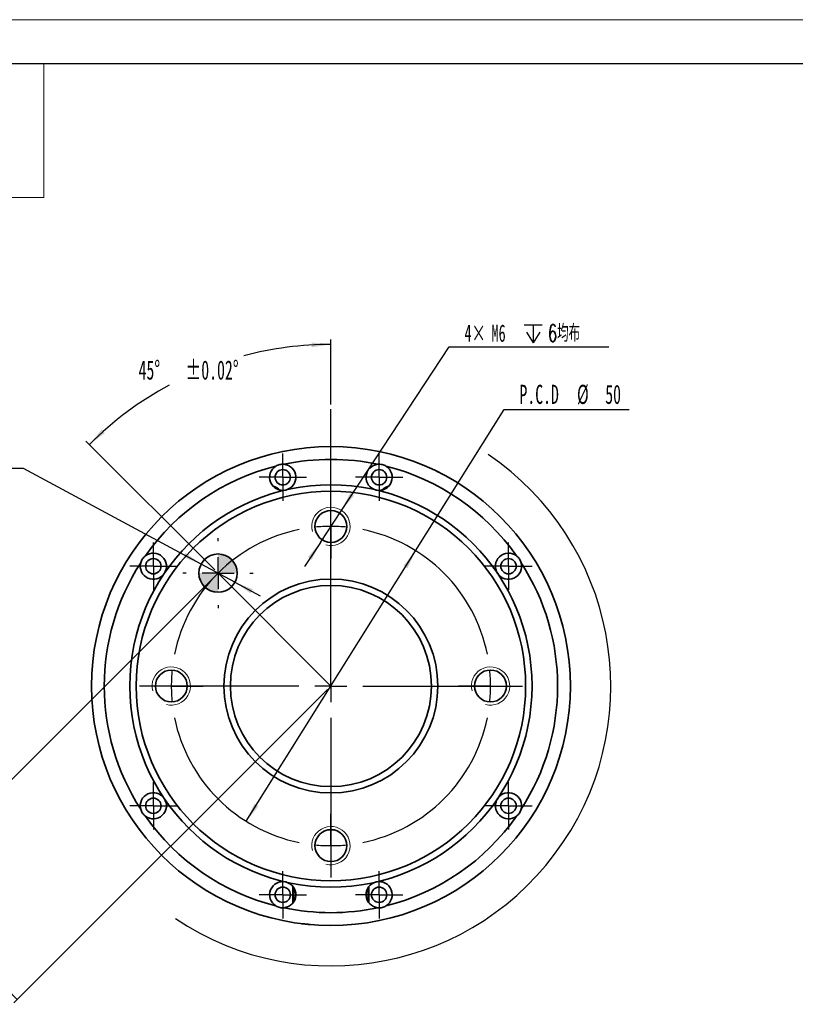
# Model space of a CAD drawing. Header units: millimetres. Extents: x 0 to 381, y 0 to 210.
# Tile 3 of 11: x 83 to 164, y 107 to 210. Entities that reach past the tile are written whole.
import ezdxf

# ---------------------------------------------------------------- set-up
doc = ezdxf.new("R2010")
doc.units = ezdxf.units.MM
doc.layers.add('标注层', color=3, linetype='Continuous')
doc.styles.add('SLDTEXTSTYLE6', font='TXT', dxfattribs={"width": 0.605})
doc.styles.add('SLDTEXTSTYLE7', font='TXT', dxfattribs={"width": 0.605, "bigfont": 'bigfont'})
doc.dimstyles.new('SLDDIMSTYLE0', dxfattribs={"dimtxt": 2, "dimasz": 2, "dimexe": 0, "dimexo": 0.0625, "dimgap": 0.5, "dimtad": 0, "dimtih": 1, "dimtoh": 1, "dimdec": 4, "dimlfac": 1.5, "dimzin": 12, "dimdsep": 46, "dimtxsty": 'SLDTEXTSTYLE6', "dimsah": 1, "dimcen": 0.09, "dimadec": 1, "dimazin": 3, "dimtol": 1, "dimtp": 0.02, "dimtm": 0.02, "dimtfac": 1, "dimtofl": 0, "dimtmove": 0, "dimatfit": 3, "dimfxl": 0, "dimfrac": 2, "dimtolj": 1, "dimarcsym": 0})
doc.dimstyles.new('SLDDIMSTYLE1', dxfattribs={"dimtxt": 2, "dimasz": 2, "dimexe": 0, "dimexo": 0.0625, "dimgap": 0.5, "dimtad": 2, "dimlfac": 1.5, "dimrnd": 1e-09, "dimzin": 12, "dimdsep": 46, "dimtxsty": 'SLDTEXTSTYLE6', "dimsah": 1, "dimcen": 0.09, "dimadec": 0, "dimazin": 3, "dimtol": 1, "dimtp": 0.02, "dimtm": 0.02, "dimtfac": 1, "dimtofl": 0, "dimtmove": 0, "dimatfit": 3, "dimfxl": 0, "dimfrac": 2, "dimtolj": 1, "dimarcsym": 0})
doc.dimstyles.new('SLDDIMSTYLE2', dxfattribs={"dimtxt": 1.8, "dimasz": 2, "dimexe": 0, "dimexo": 0.0625, "dimgap": 0.45, "dimtad": 0, "dimtih": 1, "dimtoh": 1, "dimdec": 3, "dimlfac": 1.5, "dimrnd": 1e-09, "dimzin": 12, "dimdsep": 46, "dimtxsty": 'SLDTEXTSTYLE6', "dimsah": 1, "dimcen": 0, "dimadec": 0, "dimazin": 3, "dimtol": 1, "dimtp": 0.012, "dimtfac": 1, "dimtdec": 3, "dimtmove": 0, "dimatfit": 3, "dimfxl": 0, "dimfrac": 2, "dimtolj": 1, "dimarcsym": 0})
doc.dimstyles.new('SLDDIMSTYLE3', dxfattribs={"dimtxt": 2, "dimasz": 2, "dimexe": 0, "dimexo": 0.0625, "dimgap": 0.5, "dimtad": 0, "dimtih": 1, "dimtoh": 1, "dimlfac": 1.5, "dimrnd": 1e-09, "dimzin": 12, "dimdsep": 46, "dimtxsty": 'SLDTEXTSTYLE6', "dimsah": 1, "dimcen": 0, "dimadec": 0, "dimazin": 3, "dimtfac": 1, "dimtmove": 0, "dimatfit": 3, "dimfxl": 0, "dimfrac": 2, "dimtolj": 1, "dimtzin": 12, "dimarcsym": 0})
doc.dimstyles.new('SLDDIMSTYLE4', dxfattribs={"dimtxt": 1.8, "dimasz": 2, "dimexe": 0, "dimexo": 0.0625, "dimgap": 0.45, "dimtad": 0, "dimtih": 1, "dimtoh": 1, "dimlfac": 1.5, "dimrnd": 1e-09, "dimzin": 12, "dimdsep": 46, "dimtxsty": 'SLDTEXTSTYLE6', "dimsah": 1, "dimcen": 0, "dimadec": 0, "dimazin": 3, "dimtfac": 1, "dimtmove": 0, "dimatfit": 3, "dimfxl": 0, "dimfrac": 2, "dimtolj": 1, "dimtzin": 12, "dimarcsym": 0})

# ---------------------------------------------------------------- blocks, each defined once
blk = doc.blocks.new('_D')
at = {"layer": '标注层'}
for p, q in [((115.71, 169.83), (115.71, 176.59)), ((103.57, 152.56), (90.13, 166))]:
    blk.add_line(p, q, dxfattribs=at)
for start, end in [(90, 104.7816), (118.2545, 135)]:
    blk.add_arc((115.71, 140.42), 35.67, start, end, dxfattribs=at)
for points in [[(115.71, 176.09), (113.7, 176.29), (113.71, 175.79)], [(90.48, 165.65), (92.11, 166.84), (91.76, 167.2)]]:
    blk.add_solid(points, dxfattribs=at)
at = {"layer": '标注层', "char_height": 2, "attachment_point": 1, "style": 'SLDTEXTSTYLE6'}
for s, insert in [('45°', (95.62, 174.42)), ('±0.02°', (100.52, 174.42))]:
    blk.add_mtext(s, dxfattribs=dict(at, insert=insert))
blk = doc.blocks.new('_D_1')
at = {"layer": '标注层'}
for p, q in [((103.57, 151.85), (70.82, 119.11)), ((115.35, 140.07), (82.61, 107.33)), ((82.96, 107.68), (71.18, 119.46))]:
    blk.add_line(p, q, dxfattribs=at)
for points in [[(71.18, 119.46), (72.41, 117.87), (72.77, 118.23)], [(82.96, 107.68), (81.72, 109.27), (81.37, 108.92)]]:
    blk.add_solid(points, dxfattribs=at)
at = {"layer": '标注层', "char_height": 2, "attachment_point": 1, "rotation": 315, "style": 'SLDTEXTSTYLE6'}
for s, insert in [('25', (75.7, 118.59)), ('±0.02', (77.91, 116.37))]:
    blk.add_mtext(s, dxfattribs=dict(at, insert=insert))
blk = doc.blocks.new('SW_SYMBOL_HOLE_DEPTH')
at = {"layer": '标注层', "color": 0}
for p, q in [((0, 875), (800, 875)), ((100, 555), (400, 75)), ((400, 875), (400, 75)), ((700, 555), (400, 75))]:
    blk.add_line(p, q, dxfattribs=at)
blk = doc.blocks.new('_D_2')
at = {"layer": '标注层'}
for p, q in [((83.61, 163.14), (65.84, 163.14)), ((102.16, 153.16), (83.61, 163.14)), ((105.68, 151.26), (102.16, 153.16)), ((105.68, 151.26), (108.32, 149.84))]:
    blk.add_line(p, q, dxfattribs=at)
for points in [[(102.16, 153.16), (100.52, 154.32), (100.28, 153.88)], [(105.68, 151.26), (107.32, 150.09), (107.56, 150.53)]]:
    blk.add_solid(points, dxfattribs=at)
at = {"layer": '标注层', "xscale": 0.002320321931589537, "yscale": 0.002320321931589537, "zscale": 0.002320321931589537}
blk.add_blockref('SW_SYMBOL_HOLE_DEPTH', (78.16, 163.4), dxfattribs=at)
at = {"layer": '标注层', "char_height": 1.8, "attachment_point": 1, "style": 'SLDTEXTSTYLE6'}
for s, insert in [('0.012', (71.98, 167.78)), ('+', (70.53, 167.78)), ('%%c', (65.84, 165.46)), ('6', (68.47, 165.46)), ('0', (71.98, 165.46)), ('8', (80.65, 165.46))]:
    blk.add_mtext(s, dxfattribs=dict(at, insert=insert))
blk = doc.blocks.new('_D_3')
at = {"layer": '标注层'}
for p, q in [((124.55, 154.55), (133.8, 169.3)), ((133.8, 169.3), (146.86, 169.3)), ((106.86, 126.3), (124.55, 154.55))]:
    blk.add_line(p, q, dxfattribs=at)
blk.add_arc((115.71, 140.42), 29.22, 236.2102, 55.7938, dxfattribs=at)
for points in [[(124.55, 154.55), (123.28, 152.98), (123.7, 152.72)], [(106.86, 126.3), (108.13, 127.86), (107.71, 128.13)]]:
    blk.add_solid(points, dxfattribs=at)
at = {"layer": '标注层', "char_height": 2, "attachment_point": 1, "style": 'SLDTEXTSTYLE6'}
for s, insert in [('P.C.D', (135.39, 171.88)), ('%%c', (141.4, 171.88)), ('50', (144.35, 171.88))]:
    blk.add_mtext(s, dxfattribs=dict(at, insert=insert))
blk = doc.blocks.new('_D_4')
at = {"layer": '标注层'}
for p, q in [((116.81, 158.76), (128.06, 175.84)), ((128.06, 175.84), (144.71, 175.84)), ((114.61, 155.42), (116.81, 158.76)), ((114.61, 155.42), (112.95, 152.91))]:
    blk.add_line(p, q, dxfattribs=at)
for points in [[(116.81, 158.76), (118.11, 160.29), (117.7, 160.57)], [(114.61, 155.42), (113.3, 153.89), (113.71, 153.61)]]:
    blk.add_solid(points, dxfattribs=at)
at = {"layer": '标注层', "xscale": 0.002320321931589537, "yscale": 0.002320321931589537, "zscale": 0.002320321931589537}
blk.add_blockref('SW_SYMBOL_HOLE_DEPTH', (135.9, 176.1), dxfattribs=at)
at = {"layer": '标注层', "char_height": 1.8, "attachment_point": 1}
for s, insert, style in [('4×', (129.65, 178.17), 'SLDTEXTSTYLE6'), ('M6', (132.47, 178.17), 'SLDTEXTSTYLE6'), ('6\\M+18BCF\\M+1957A', (138.39, 178.17), 'SLDTEXTSTYLE7')]:
    blk.add_mtext(s, dxfattribs=dict(at, insert=insert, style=style))
blk = doc.blocks.new('SW_CENTERMARKSYMBOL_0')
at = {"layer": '标注层', "color": 0}
for p, q in [((0, 1.67), (0, 2.47)), ((0, 0), (0, 1.67)), ((-1.67, 0), (-2.47, 0)), ((0, 0), (-1.67, 0)), ((0, 0), (0, -1.67)), ((0, 0), (1.67, 0)), ((1.67, 0), (2.47, 0)), ((0, -1.67), (0, -2.47))]:
    blk.add_line(p, q, dxfattribs=at)
blk = doc.blocks.new('SW_CENTERMARKSYMBOL_1')
at = {"layer": '标注层', "color": 0}
for p, q in [((0, 1.67), (0, 2.47)), ((0, 0), (0, 1.67)), ((0, 0), (-1.67, 0)), ((0, 0), (0, -1.67)), ((0, 0), (1.67, 0)), ((1.67, 0), (2.47, 0)), ((-1.67, 0), (-2.47, 0)), ((0, -1.67), (0, -2.47))]:
    blk.add_line(p, q, dxfattribs=at)
blk = doc.blocks.new('SW_CENTERMARKSYMBOL_2')
at = {"layer": '标注层', "color": 0}
for p, q in [((0, 1.67), (0, 2.47)), ((0, 0), (0, 1.67)), ((0, 0), (-1.67, 0)), ((0, 0), (0, -1.67)), ((0, 0), (1.67, 0)), ((1.67, 0), (2.47, 0)), ((-1.67, 0), (-2.47, 0)), ((0, -1.67), (0, -2.47))]:
    blk.add_line(p, q, dxfattribs=at)
blk = doc.blocks.new('SW_CENTERMARKSYMBOL_3')
at = {"layer": '标注层', "color": 0}
for p, q in [((0, 1.67), (0, 2.47)), ((0, 0), (0, 1.67)), ((-1.67, 0), (-2.47, 0)), ((0, 0), (-1.67, 0)), ((0, 0), (0, -1.67)), ((0, 0), (1.67, 0)), ((1.67, 0), (2.47, 0)), ((0, -1.67), (0, -2.47))]:
    blk.add_line(p, q, dxfattribs=at)
blk = doc.blocks.new('SW_CENTERMARKSYMBOL_4')
at = {"layer": '标注层', "color": 0}
for p, q in [((0, 1.67), (0, 2.47)), ((0, 0), (0, 1.67)), ((0, 0), (-1.67, 0)), ((0, 0), (0, -1.67)), ((0, 0), (1.67, 0)), ((1.67, 0), (2.47, 0)), ((-1.67, 0), (-2.47, 0)), ((0, -1.67), (0, -2.47))]:
    blk.add_line(p, q, dxfattribs=at)
blk = doc.blocks.new('SW_CENTERMARKSYMBOL_5')
at = {"layer": '标注层', "color": 0}
for p, q in [((0, 1.67), (0, 2.47)), ((0, 0), (0, 1.67)), ((-1.67, 0), (-2.47, 0)), ((0, 0), (-1.67, 0)), ((0, 0), (0, -1.67)), ((0, 0), (1.67, 0)), ((1.67, 0), (2.47, 0)), ((0, -1.67), (0, -2.47))]:
    blk.add_line(p, q, dxfattribs=at)
blk = doc.blocks.new('SW_CENTERMARKSYMBOL_6')
at = {"layer": '标注层', "color": 0}
for p, q in [((0, 1.67), (0, 2.47)), ((0, 0), (0, 1.67)), ((-1.67, 0), (-2.47, 0)), ((0, 0), (-1.67, 0)), ((0, 0), (0, -1.67)), ((0, 0), (1.67, 0)), ((1.67, 0), (2.47, 0)), ((0, -1.67), (0, -2.47))]:
    blk.add_line(p, q, dxfattribs=at)
blk = doc.blocks.new('SW_CENTERMARKSYMBOL_7')
at = {"layer": '标注层', "color": 0}
for p, q in [((0, 1.67), (0, 2.47)), ((0, 0), (0, 1.67)), ((-1.67, 0), (-2.47, 0)), ((0, 0), (-1.67, 0)), ((0, 0), (0, -1.67)), ((0, 0), (1.67, 0)), ((1.67, 0), (2.47, 0)), ((0, -1.67), (0, -2.47))]:
    blk.add_line(p, q, dxfattribs=at)
blk = doc.blocks.new('SW_CENTERMARKSYMBOL_8')
at = {"layer": '标注层', "color": 0}
for p, q in [((16.67, 18.33), (16.67, 20)), ((16.67, 3.33), (16.67, 18.33)), ((16.67, 16.67), (16.67, 18.33)), ((16.67, 16.67), (16.67, 15)), ((16.67, 15), (16.67, 13.33)), ((16.67, 0), (16.67, 1.67)), ((-1.67, 0), (-3.33, 0)), ((0, 0), (-1.67, 0)), ((13.33, 0), (-1.67, 0)), ((0, 0), (1.67, 0)), ((1.67, 0), (3.33, 0)), ((16.67, 0), (15, 0)), ((16.67, 0), (16.67, -1.67)), ((16.67, 0), (18.33, 0)), ((20, 0), (35, 0)), ((31.67, 0), (30, 0)), ((33.33, 0), (31.67, 0)), ((33.33, 0), (35, 0)), ((35, 0), (36.67, 0)), ((16.67, -3.33), (16.67, -18.33)), ((16.67, -15), (16.67, -13.33)), ((16.67, -16.67), (16.67, -15)), ((16.67, -16.67), (16.67, -18.33)), ((16.67, -18.33), (16.67, -20))]:
    blk.add_line(p, q, dxfattribs=at)
for start, end in [(90, 95.7296), (84.2704, 90), (101.4592, 168.5408), (11.4592, 78.5408), (174.2704, 180), (0, 5.7296), (354.2704, 0), (180, 185.7296), (191.4592, 258.5408), (281.4592, 348.5408), (264.2704, 270), (270, 275.7296)]:
    blk.add_arc((16.67, 0), 16.67, start, end, dxfattribs=at)
blk = doc.blocks.new('SW_CENTERMARKSYMBOL_9')
at = {"layer": '标注层', "color": 0}
for p, q in [((0, 3.33), (0, 3.67)), ((0, 0), (0, 1.67)), ((-3.33, 0), (-3.67, 0)), ((0, 0), (-1.67, 0)), ((0, 0), (0, -1.67)), ((0, 0), (1.67, 0)), ((3.33, 0), (3.67, 0)), ((0, -3.33), (0, -3.67))]:
    blk.add_line(p, q, dxfattribs=at)
blk = doc.blocks.new('SW_DOWELSYMBOL_0')
at = {"linetype": 'Continuous', "lineweight": 18}
h = blk.add_hatch(color=0, dxfattribs=at)
edge = h.paths.add_edge_path(flags=0)
edge.add_arc((0, 0), 2, 0, 90)
edge.add_line((0, 2), (0, 0))
edge.add_line((0, 0), (2, 0))
h = blk.add_hatch(color=0, dxfattribs=at)
edge = h.paths.add_edge_path(flags=0)
edge.add_arc((0, 0), 2, 180, 270)
edge.add_line((0, -2), (0, 0))
edge.add_line((0, 0), (-2, 0))
at = {"layer": '标注层', "color": 0}
blk.add_circle((0, 0), 2, dxfattribs=at)

msp = doc.modelspace()

# ---------------------------------------------------------------- linework, layer by layer
at = {"color": 1, "linetype": 'Continuous', "lineweight": 18}
msp.add_line((-0.006573, 209.99938), (296.993427, 209.99938), dxfattribs=at)
at = {"color": 190, "linetype": 'Continuous', "lineweight": 25}
msp.add_line((25.726191, 205.430028), (292.726191, 205.430028), dxfattribs=at)
at = {"color": 190, "linetype": 'Continuous', "lineweight": 18}
for p, q in [((85.726191, 191.430028), (85.726191, 205.430028)), ((25.726191, 191.430028), (85.726191, 191.430028))]:
    msp.add_line(p, q, dxfattribs=at)
at = {"color": 7, "linetype": 'Continuous', "lineweight": 35}
for p, q in [((111.74077, 119.483974), (111.74077, 117.775839)), ((119.669713, 117.775839), (119.669713, 119.483974))]:
    msp.add_line(p, q, dxfattribs=at)
at = {"color": 8, "linetype": 'Continuous', "lineweight": 35}
for p, q in [((111.85624, 119.315253), (111.766923, 119.315253)), ((119.554243, 119.315253), (119.64356, 119.315253)), ((111.85624, 117.94456), (111.766923, 117.94456)), ((119.554243, 117.94456), (119.64356, 117.94456))]:
    msp.add_line(p, q, dxfattribs=at)
at = {"color": 7, "linetype": 'Continuous', "lineweight": 35}
for centre, radius in [((115.705242, 140.423317), 25), ((110.673836, 162.216727), 0.8), ((120.736647, 162.216727), 0.8), ((115.705242, 140.423317), 21), ((115.705242, 140.423317), 20.333333), ((115.705242, 157.089984), 1.666667), ((97.162435, 152.930598), 0.8), ((103.920129, 152.20843), 2), ((134.248049, 152.930598), 0.8), ((115.705242, 140.423317), 11.166667), ((115.705242, 140.423317), 10.5), ((99.038575, 140.423317), 1.666667), ((132.371908, 140.423317), 1.666667), ((97.162435, 127.916036), 0.8), ((134.248049, 127.916036), 0.8), ((115.705242, 123.75665), 1.666667), ((110.673836, 118.629907), 0.8), ((120.736647, 118.629907), 0.8)]:
    msp.add_circle(centre, radius, dxfattribs=at)
for centre, radius, start, end in [((115.705242, 140.423317), 23.666667, 78.05002168, 101.94997832), ((110.673836, 162.216727), 1.366667, 283, 84.49782051), ((120.736647, 162.216727), 1.366667, 95.50217949, 257), ((115.705242, 140.423317), 23.666667, 104.05002168, 144.94997832), ((110.673836, 162.216727), 1.366667, 121.50217949, 283), ((120.736647, 162.216727), 1.366667, 257, 58.49782051), ((115.705242, 140.423317), 23.666667, 35.05002168, 75.94997832), ((109.404594, 159.970174), 1.333333, 43.19123571, 77.87820708), ((122.005889, 159.970174), 1.333333, 102.12179292, 136.80876429), ((97.162435, 152.930598), 1.366667, 326, 127.49782051), ((134.248049, 152.930598), 1.366667, 52.50217949, 214), ((115.705242, 140.423317), 23.666667, 147.05002168, 212.94997832), ((97.162435, 152.930598), 1.366667, 164.50217949, 326), ((134.248049, 152.930598), 1.366667, 214, 15.49782051), ((115.705242, 140.423317), 23.666667, 327.05002168, 32.94997832), ((97.162435, 127.916036), 1.366667, 34, 195.49782051), ((97.162435, 127.916036), 1.366667, 232.50217949, 34), ((134.248049, 127.916036), 1.366667, 146, 307.49782051), ((134.248049, 127.916036), 1.366667, 344.50217949, 146), ((115.705242, 140.423317), 23.666667, 215.05002168, 255.94997832), ((115.705242, 140.423317), 23.666667, 284.05002168, 324.94997832), ((110.673836, 118.629907), 1.366667, 77, 238.49782051), ((110.673836, 118.629907), 1.366667, 275.50217949, 77), ((120.736647, 118.629907), 1.366667, 103, 264.49782051), ((120.736647, 118.629907), 1.366667, 301.50217949, 103), ((115.705242, 140.423317), 23.666667, 258.05002168, 281.94997832)]:
    msp.add_arc(centre, radius, start, end, dxfattribs=at)
at = {"color": 7, "linetype": 'Continuous', "lineweight": 18}
for centre in [(115.705242, 157.089984), (99.038575, 140.423317), (132.371908, 140.423317), (115.705242, 123.75665)]:
    msp.add_arc(centre, 2, 255, 195, dxfattribs=at)
at = {"color": 7, "linetype": 'Continuous', "lineweight": 35}
for points, knots in [([(110.804877, 163.577097), (110.731619, 163.584154), (110.658348, 163.585278), (110.511775, 163.575737), (110.437875, 163.564878), (110.294558, 163.531769), (110.224803, 163.509601), (110.089064, 163.454142), (110.022506, 163.42046), (109.959711, 163.381975)], [0, 0, 0, 0, 0.25, 0.25, 0.5, 0.5, 0.75, 0.75, 1, 1, 1, 1]), ([(120.605606, 163.577097), (120.678864, 163.584154), (120.752136, 163.585278), (120.898708, 163.575737), (120.972608, 163.564878), (121.115925, 163.531769), (121.18568, 163.509601), (121.321419, 163.454142), (121.387977, 163.42046), (121.450773, 163.381975)], [0, 0, 0, 0, 0.25, 0.25, 0.5, 0.5, 0.75, 0.75, 1, 1, 1, 1]), ([(125.859177, 163.268395), (125.858451, 163.268718), (125.857, 163.269363), (125.840975, 163.276481), (125.808178, 163.291013), (125.759004, 163.31268), (125.711349, 163.333542), (125.65822, 163.356695), (125.586296, 163.387803), (125.497706, 163.425743), (125.438144, 163.450906), (125.40836, 163.463488)], [0, 0, 0, 0, 0.1251620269, 0.250212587, 0.3835255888, 0.4995203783, 0.5604014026, 0.623577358, 0.7496900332, 0.874832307, 1, 1, 1, 1]), ([(127.041722, 162.705243), (127.03104, 162.710672), (127.009683, 162.721527), (126.967424, 162.742908), (126.896248, 162.778737), (126.811044, 162.821184), (126.734962, 162.858705), (126.681879, 162.884711), (126.661093, 162.89484), (126.651853, 162.899343), (126.651177, 162.899671), (126.650839, 162.899836)], [0, 0, 0, 0, 0.0313013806, 0.0625864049, 0.1250579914, 0.2496376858, 0.3744097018, 0.4994246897, 0.7495694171, 0.8747806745, 1, 1, 1, 1]), ([(102.295412, 161.522445), (102.303745, 161.527767), (102.331851, 161.545716), (102.365891, 161.567142), (102.404933, 161.591757), (102.408435, 161.593942), (102.410737, 161.595379)], [0, 0, 0, 0, 0.0917601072, 0.3094971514, 0.5459733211, 1, 1, 1, 1]), ([(98.815132, 158.855496), (98.803255, 158.844781), (98.782183, 158.825771), (98.768566, 158.814153), (98.771626, 158.816636), (98.772373, 158.817242)], [0, 0, 0, 0, 0.49404923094, 0.87654717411, 1, 1, 1, 1]), ([(132.639698, 158.815963), (132.639722, 158.815946), (132.639817, 158.815879), (132.628033, 158.82607), (132.608414, 158.843729), (132.599811, 158.851473)], [0, 0, 0, 0, 0.1602686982, 0.6317642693, 1, 1, 1, 1]), ([(132.631094, 158.822705), (132.632349, 158.821753), (132.638643, 158.81698), (132.639371, 158.81629), (132.639953, 158.815737)], [0, 0, 0, 0, 0.1993328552, 1, 1, 1, 1]), ([(95.845459, 153.295774), (95.865124, 153.366695), (95.890333, 153.435503), (95.951767, 153.568921), (95.988389, 153.634021), (96.070659, 153.755954), (96.116352, 153.813131), (96.216772, 153.91998), (96.27207, 153.970046), (96.330502, 154.01488)], [0, 0, 0, 0, 0.25, 0.25, 0.5, 0.5, 0.75, 0.75, 1, 1, 1, 1]), ([(135.565024, 153.295774), (135.545359, 153.366695), (135.52015, 153.435503), (135.458716, 153.568921), (135.422094, 153.634021), (135.339824, 153.755954), (135.294131, 153.813131), (135.193711, 153.91998), (135.138414, 153.970046), (135.079981, 154.01488)], [0, 0, 0, 0, 0.25, 0.25, 0.5, 0.5, 0.75, 0.75, 1, 1, 1, 1]), ([(96.330502, 126.831755), (96.272111, 126.876556), (96.217757, 126.925704), (96.117068, 127.032644), (96.070427, 127.090986), (95.988191, 127.212943), (95.952295, 127.276728), (95.890845, 127.409862), (95.865138, 127.479888), (95.845459, 127.55086)], [0, 0, 0, 0, 0.25, 0.25, 0.5, 0.5, 0.75, 0.75, 1, 1, 1, 1]), ([(135.079981, 126.831755), (135.138372, 126.876556), (135.192726, 126.925704), (135.293415, 127.032644), (135.340056, 127.090986), (135.422292, 127.212943), (135.458188, 127.276728), (135.519638, 127.409862), (135.545345, 127.479888), (135.565024, 127.55086)], [0, 0, 0, 0, 0.25, 0.25, 0.5, 0.5, 0.75, 0.75, 1, 1, 1, 1]), ([(111.85624, 119.315253), (111.85624, 119.201174), (111.846446, 119.087511), (111.822962, 118.860302), (111.808908, 118.746787), (111.808479, 118.518686), (111.822455, 118.404087), (111.846194, 118.175052), (111.85624, 118.060867), (111.85624, 117.94456)], [0, 0, 0, 0, 0.25, 0.25, 0.5, 0.5, 0.75, 0.75, 1, 1, 1, 1]), ([(119.554243, 117.94456), (119.554243, 118.058748), (119.563935, 118.171052), (119.587046, 118.395161), (119.601057, 118.50684), (119.602469, 118.734271), (119.588642, 118.850203), (119.56467, 119.080701), (119.554243, 119.196416), (119.554243, 119.315253)], [0, 0, 0, 0, 0.25, 0.25, 0.5, 0.5, 0.75, 0.75, 1, 1, 1, 1]), ([(110.804877, 117.269537), (110.731619, 117.26248), (110.658348, 117.261356), (110.511775, 117.270897), (110.437875, 117.281756), (110.294558, 117.314865), (110.224803, 117.337033), (110.089064, 117.392492), (110.022506, 117.426174), (109.959711, 117.464659)], [0, 0, 0, 0, 0.25, 0.25, 0.5, 0.5, 0.75, 0.75, 1, 1, 1, 1]), ([(120.605606, 117.269537), (120.678864, 117.26248), (120.752136, 117.261356), (120.898708, 117.270897), (120.972608, 117.281756), (121.115925, 117.314865), (121.18568, 117.337033), (121.321419, 117.392492), (121.387977, 117.426174), (121.450773, 117.464659)], [0, 0, 0, 0, 0.25, 0.25, 0.5, 0.5, 0.75, 0.75, 1, 1, 1, 1]), ([(111.37614, 115.800988), (111.376241, 115.80097), (111.376399, 115.80094), (111.391084, 115.798376), (111.396378, 115.797452)], [0, 0, 0, 0, 0.639475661, 1, 1, 1, 1]), ([(112.683409, 115.606618), (112.683828, 115.606567), (112.684667, 115.606465), (112.693626, 115.605376), (112.715971, 115.602662), (112.769606, 115.596251), (112.849644, 115.586879), (112.94274, 115.576347), (113.021397, 115.567777), (113.068194, 115.562776), (113.091877, 115.560288), (113.103722, 115.559044)], [0, 0, 0, 0, 0.1252214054, 0.25043500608, 0.50062876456, 0.62566178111, 0.75042838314, 0.87494425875, 0.93741387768, 0.96869841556, 1, 1, 1, 1]), ([(113.103722, 115.559044), (113.115639, 115.557802), (113.139468, 115.555319), (113.186582, 115.550495), (113.265869, 115.542544), (113.360624, 115.533438), (113.445099, 115.525665), (113.503975, 115.520402), (113.527011, 115.518391), (113.53725, 115.517498), (113.537999, 115.517433), (113.538373, 115.5174)], [0, 0, 0, 0, 0.0313013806, 0.0625864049, 0.1250579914, 0.2496376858, 0.3744097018, 0.4994246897, 0.7495694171, 0.8747806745, 1, 1, 1, 1]), ([(120.002329, 115.795396), (120.01194, 115.797073), (120.032502, 115.800661), (120.033703, 115.800875), (120.034343, 115.800988)], [0, 0, 0, 0, 0.467404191, 1, 1, 1, 1])]:
    msp.add_open_spline(points, degree=3, knots=knots, dxfattribs=at)
at = {"layer": '标注层'}
for q in [(115.705242, 169.330455), (103.920129, 152.20843)]:
    msp.add_line((115.705242, 140.423317), q, dxfattribs=at)

# ---------------------------------------------------------------- block references
for name, p in [('SW_CENTERMARKSYMBOL_7', (110.673836, 162.216727)), ('SW_CENTERMARKSYMBOL_5', (120.736647, 162.216727)), ('SW_CENTERMARKSYMBOL_8', (99.038575, 140.423317)), ('SW_CENTERMARKSYMBOL_1', (97.162435, 152.930598)), ('SW_CENTERMARKSYMBOL_9', (103.920129, 152.20843)), ('SW_CENTERMARKSYMBOL_3', (134.248049, 152.930598)), ('SW_DOWELSYMBOL_0', (103.920129, 152.20843)), ('SW_CENTERMARKSYMBOL_0', (97.162435, 127.916036)), ('SW_CENTERMARKSYMBOL_4', (134.248049, 127.916036)), ('SW_CENTERMARKSYMBOL_6', (110.673836, 118.629907)), ('SW_CENTERMARKSYMBOL_2', (120.736647, 118.629907))]:
    msp.add_blockref(name, p, dxfattribs=at)

# ---------------------------------------------------------------- dimensions: what is measured, and where the dimension line sits
for p1, p2, text, dimstyle, picture, middle in [((116.805479, 158.760157), (114.605004, 155.419811), '4×<>{\\fGDT;x}6均布', 'SLDDIMSTYLE4', '_D_4', (137.179095, 177.754834)), ((124.554854, 154.546424), (106.85563, 126.30021), 'P.C.D<>', 'SLDDIMSTYLE3', '_D_3', (141.122083, 171.339432)), ((102.159037, 153.156352), (105.68122, 151.260508), '<>{\\fGDT;x}8', 'SLDDIMSTYLE2', '_D_2', (73.935104, 165.463948))]:
    dim = msp.add_diameter_dim_2p(p1=p1, p2=p2, text=text, dimstyle=dimstyle, dxfattribs=at)
    dim.commit()
    dim.dimension.update_dxf_attribs({"geometry": picture, "text_midpoint": middle, "dimtype": 163})
dim = msp.add_angular_dim_2l(base=(111.116834, 175.796639), line1=((115.705242, 169.330455), (115.705242, 140.423317)), line2=((103.920129, 152.20843), (115.705242, 140.423317)), dimstyle='SLDDIMSTYLE0', dxfattribs=at)
dim.commit()
dim.dimension.update_dxf_attribs({"geometry": '_D', "text_midpoint": (102.05505, 173.377795), "dimtype": 162})
dim = msp.add_linear_dim(base=(71.176551, 119.464853), p1=(115.705242, 140.423317), p2=(103.920129, 152.20843), angle=315, dimstyle='SLDDIMSTYLE1', dxfattribs=at)
dim.commit()
dim.dimension.update_dxf_attribs({"geometry": '_D_1', "text_midpoint": (77.069108, 113.572296), "dimtype": 160})

doc.saveas('drawing.dxf')
